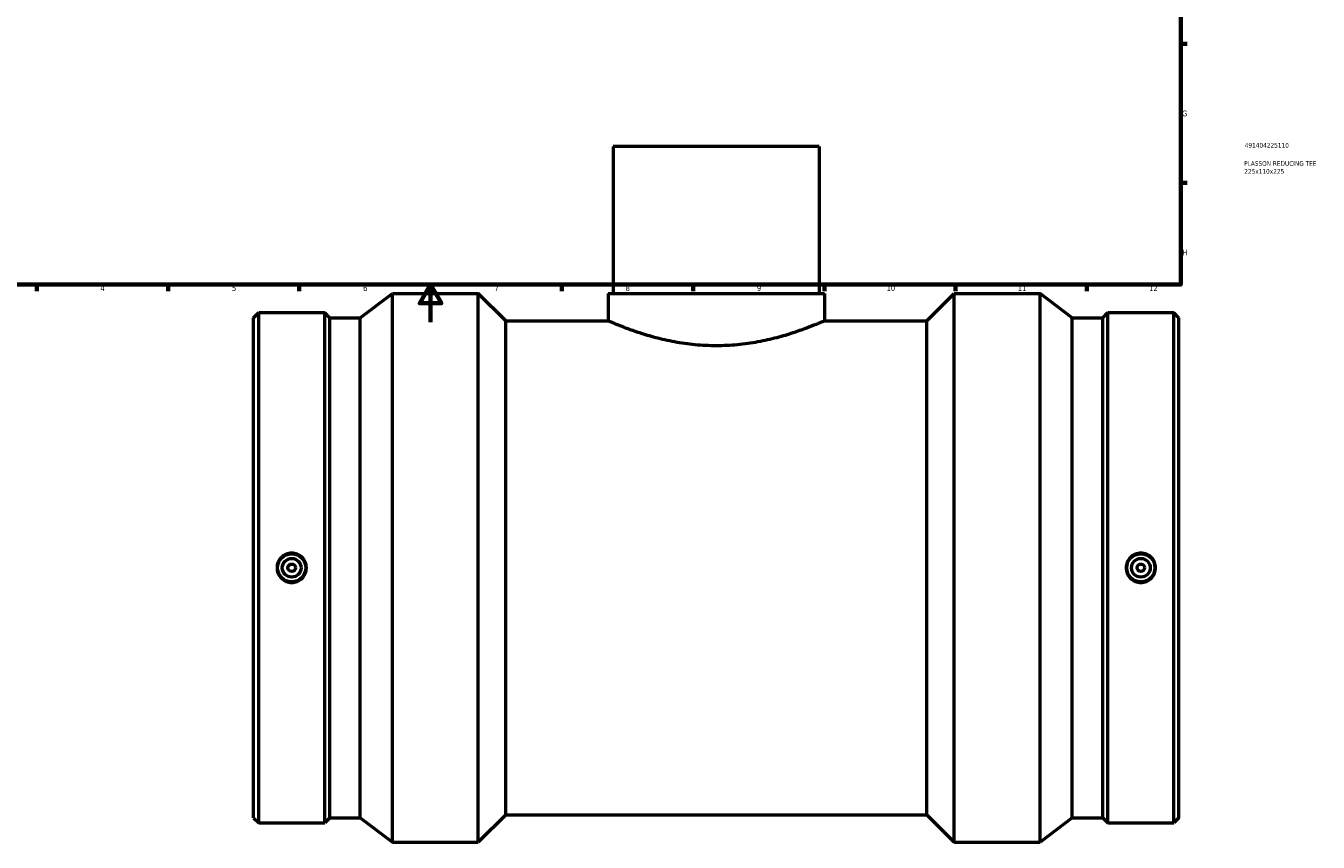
# Model space of a CAD drawing. Header units: millimetres. Extents: x -402 to 1605, y -278 to 1277.
# Tile 2 of 6: x 204 to 894, y -278 to 158. Entities that reach past the tile are written whole.
import ezdxf

# ---------------------------------------------------------------- set-up
doc = ezdxf.new("R2010")
doc.units = ezdxf.units.MM
for name, color, linetype, lineweight in [('Border (ANSI)', 7, 'Continuous', 70), ('Title (ISO)', 7, 'Continuous', 50), ('Visible (ANSI)', 7, 'Continuous', 50)]:
    doc.layers.add(name, color=color, linetype=linetype, lineweight=lineweight)
doc.styles.add('Note Text (ANSI)', font='tahoma.ttf')
doc.styles.add('Note Text (ISO)', font='tahoma.ttf')

# ---------------------------------------------------------------- blocks, each defined once
blk = doc.blocks.new('Borders Default Border')
at = {"layer": 'Border (ANSI)'}
for p, q in [((821, 148.5), (824.45, 148.5)), ((821, 74.25), (824.45, 74.25)), ((210.25, 20), (210.25, 16.55)), ((280.33, 20), (280.33, 16.55)), ((350.42, 20), (350.42, 16.55)), ((490.58, 20), (490.58, 16.55)), ((560.67, 20), (560.67, 16.55)), ((630.75, 20), (630.75, 16.55)), ((700.83, 20), (700.83, 16.55)), ((770.92, 20), (770.92, 16.55))]:
    blk.add_line(p, q, dxfattribs=at)
at = {"layer": 'Border (ANSI)', "flags": 128}
for points in [[(20, 20), (20, 574), (821, 574), (821, 20), (20, 20)], [(420.5, 0), (420.5, 20), (414.73, 10), (426.27, 10), (420.5, 20)]]:
    blk.add_lwpolyline(points, dxfattribs=at)
at = {"layer": 'Border (ANSI)', "color": 230, "true_color": 0xff0080, "attachment_point": 7, "style": 'Note Text (ANSI)'}
for s, insert, char_height in [('G', (821.66, 109.79), 3.05), ('H', (821.81, 35.6), 3.05), ('4', (244.23, 16.55), 3.05), ('5', (314.48, 16.49), 3.05), ('6', (384.49, 16.49), 3.05), ('7', (454.6, 16.55), 3.05), ('8', (524.63, 16.48), 3.05), ('9', (594.7, 16.49), 3.05), ('10', (663.96, 16.49), 3.048), ('11', (734.04, 16.55), 3.048), ('12', (804.13, 16.55), 3.048)]:
    blk.add_mtext(s, dxfattribs=dict(at, insert=insert, char_height=char_height))
blk = doc.blocks.new('Title Blocks ISO')
at = {"layer": 'Title (ISO)', "color": 232, "true_color": 0xca0064, "style": 'Note Text (ISO)'}
for tag, p in [('PART_NUMBER_001', (34.16, 73.13)), ('DESCRIPTION_001', (33.84, 63.4)), ('DESCRIPTION_002', (33.91, 59.18))]:
    blk.add_attdef(tag, p, '', height=2.5, dxfattribs=at)

msp = doc.modelspace()

# ---------------------------------------------------------------- linework, layer by layer
at = {"layer": 'Visible (ANSI)'}
for p, q in [((628.031, 93.779), (518.031, 93.779)), ((518.031, 93.779), (518.031, 15.279)), ((628.031, 93.779), (628.031, 15.279)), ((382.965, 2.299), (400.131, 15.279)), ((400.131, -277.721), (400.131, 15.279)), ((400.131, 15.279), (445.996, 15.279)), ((445.996, -277.721), (445.996, 15.279)), ((460.646, 0.629), (445.996, 15.279)), ((515.281, 15.279), (630.781, 15.279)), ((515.281, 15.279), (515.281, 0.629)), ((630.781, 15.279), (630.781, 0.629)), ((685.416, 0.629), (700.066, 15.279)), ((700.066, -277.721), (700.066, 15.279)), ((700.066, 15.279), (745.931, 15.279)), ((745.931, -277.721), (745.931, 15.279)), ((763.098, 2.299), (745.931, 15.279)), ((326.031, 2.299), (328.756, 5.024)), ((326.031, -264.741), (326.031, 2.299)), ((328.756, -267.466), (328.756, 5.024)), ((328.756, 5.024), (363.973, 5.024)), ((363.973, -267.466), (363.973, 5.024)), ((366.698, 2.299), (363.973, 5.024)), ((366.698, -264.741), (366.698, 2.299)), ((366.698, 2.299), (382.965, 2.299)), ((382.965, -264.741), (382.965, 2.299)), ((460.646, -263.071), (460.646, 0.629)), ((460.646, 0.629), (515.281, 0.629)), ((630.781, 0.629), (685.416, 0.629)), ((685.416, -263.071), (685.416, 0.629)), ((763.098, -264.741), (763.098, 2.299)), ((763.098, 2.299), (779.365, 2.299)), ((779.365, 2.299), (782.089, 5.024)), ((779.365, -264.741), (779.365, 2.299)), ((782.089, -267.466), (782.089, 5.024)), ((782.089, 5.024), (817.306, 5.024)), ((817.306, -267.466), (817.306, 5.024)), ((820.031, 2.299), (817.306, 5.024)), ((820.031, -264.741), (820.031, 2.299)), ((326.031, -264.741), (328.756, -267.466)), ((328.756, -267.466), (363.973, -267.466)), ((366.698, -264.741), (363.973, -267.466)), ((366.698, -264.741), (382.965, -264.741)), ((382.965, -264.741), (400.131, -277.721)), ((460.646, -263.071), (445.996, -277.721)), ((460.646, -263.071), (685.416, -263.071)), ((685.416, -263.071), (700.066, -277.721)), ((763.098, -264.741), (745.931, -277.721)), ((763.098, -264.741), (779.365, -264.741)), ((779.365, -264.741), (782.089, -267.466)), ((782.089, -267.466), (817.306, -267.466)), ((820.031, -264.741), (817.306, -267.466)), ((400.131, -277.721), (445.996, -277.721)), ((700.066, -277.721), (745.931, -277.721))]:
    msp.add_line(p, q, dxfattribs=at)
for centre, radius in [((346.365, -131.221), 7.5), ((799.698, -131.221), 7.5), ((346.365, -131.221), 5), ((346.365, -131.221), 2), ((799.698, -131.221), 5), ((799.698, -131.221), 2)]:
    msp.add_circle(centre, radius, dxfattribs=at)
for points, knots in [([(630.781, 0.629), (630.781, 0.629), (630.424, 0.471), (628.938, -0.17), (627.81, -0.652), (624.847, -1.867), (623.01, -2.6), (618.787, -4.181), (616.401, -5.029), (611.329, -6.681), (608.461, -7.546), (602.205, -9.191), (598.817, -9.969), (591.721, -11.277), (588.008, -11.807), (580.504, -12.515), (576.715, -12.691), (569.348, -12.691), (565.558, -12.515), (558.055, -11.807), (554.341, -11.277), (547.246, -9.969), (543.857, -9.191), (537.601, -7.546), (534.734, -6.681), (529.662, -5.029), (527.275, -4.181), (523.052, -2.6), (521.216, -1.867), (518.253, -0.652), (517.124, -0.17), (515.638, 0.471), (515.281, 0.629), (515.281, 0.629)], [8.8333864, 8.8333864, 8.8333864, 8.8333864, 9.9367284, 9.9367284, 11.0400703, 11.0400703, 12.1434122, 12.1434122, 13.2467542, 13.2467542, 14.3517588, 14.3517588, 15.4567635, 15.4567635, 16.5617682, 16.5617682, 17.6667728, 17.6667728, 18.7717775, 18.7717775, 19.8767822, 19.8767822, 20.9817868, 20.9817868, 22.0867915, 22.0867915, 23.1901334, 23.1901334, 24.2934754, 24.2934754, 25.3968173, 25.3968173, 26.5001593, 26.5001593, 26.5001593, 26.5001593]), ([(346.365, -123.373), (347.349, -123.373), (348.399, -123.571), (350.329, -124.373), (351.21, -124.978), (352.599, -126.373), (353.2, -127.255), (353.997, -129.187), (354.193, -130.237), (354.193, -132.205), (353.997, -133.255), (353.2, -135.187), (352.599, -136.07), (351.21, -137.464), (350.329, -138.069), (348.399, -138.872), (347.349, -139.07), (345.38, -139.07), (344.33, -138.872), (342.4, -138.069), (341.519, -137.464), (340.131, -136.07), (339.529, -135.187), (338.732, -133.255), (338.536, -132.205), (338.536, -130.237), (338.732, -129.187), (339.529, -127.255), (340.131, -126.373), (341.519, -124.978), (342.4, -124.373), (344.33, -123.571), (345.38, -123.373), (346.365, -123.373)], [0, 0, 0, 0, 0.2954182, 0.2954182, 0.5908365, 0.5908365, 0.8860843, 0.8860843, 1.1813321, 1.1813321, 1.4765799, 1.4765799, 1.7718277, 1.7718277, 2.0672459, 2.0672459, 2.3626641, 2.3626641, 2.6580823, 2.6580823, 2.9535006, 2.9535006, 3.2487484, 3.2487484, 3.5439962, 3.5439962, 3.839244, 3.839244, 4.1344918, 4.1344918, 4.42991, 4.42991, 4.7253282, 4.7253282, 4.7253282, 4.7253282]), ([(799.698, -139.07), (798.713, -139.07), (797.663, -138.872), (795.733, -138.069), (794.853, -137.464), (793.464, -136.07), (792.863, -135.187), (792.065, -133.255), (791.869, -132.205), (791.869, -130.237), (792.065, -129.187), (792.863, -127.255), (793.464, -126.373), (794.853, -124.978), (795.733, -124.373), (797.663, -123.571), (798.713, -123.373), (800.683, -123.373), (801.733, -123.571), (803.663, -124.373), (804.543, -124.978), (805.932, -126.373), (806.533, -127.255), (807.33, -129.187), (807.526, -130.237), (807.526, -132.205), (807.33, -133.255), (806.533, -135.187), (805.932, -136.07), (804.543, -137.464), (803.663, -138.069), (801.733, -138.872), (800.683, -139.07), (799.698, -139.07)], [0, 0, 0, 0, 0.2954182, 0.2954182, 0.5908365, 0.5908365, 0.8860843, 0.8860843, 1.1813321, 1.1813321, 1.4765799, 1.4765799, 1.7718277, 1.7718277, 2.0672459, 2.0672459, 2.3626641, 2.3626641, 2.6580823, 2.6580823, 2.9535006, 2.9535006, 3.2487484, 3.2487484, 3.5439962, 3.5439962, 3.839244, 3.839244, 4.1344918, 4.1344918, 4.42991, 4.42991, 4.7253282, 4.7253282, 4.7253282, 4.7253282])]:
    msp.add_open_spline(points, degree=3, knots=knots, dxfattribs=at)

# ---------------------------------------------------------------- block references
msp.add_blockref('Borders Default Border', (0, 0))
msp.add_blockref('Title Blocks ISO', (821, 20)).add_auto_attribs({'PART_NUMBER_001': '491404225110', 'DESCRIPTION_001': 'PLASSON REDUCING TEE', 'DESCRIPTION_002': '225x110x225'})

doc.saveas('drawing.dxf')
